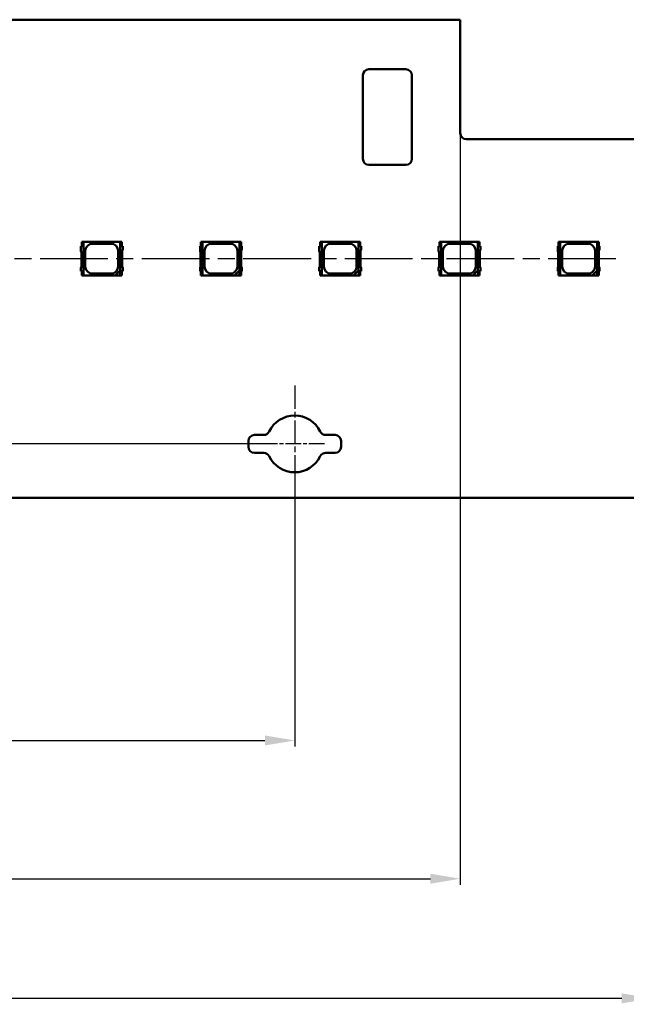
# Model space of a CAD drawing. Header units: millimetres. Extents: x 0 to 841, y 0 to 590.
# Tile 20 of 22: x 649 to 699, y 258 to 340. Entities that reach past the tile are written whole.
import ezdxf

# ---------------------------------------------------------------- set-up
doc = ezdxf.new("R2010")
doc.units = ezdxf.units.MM
doc.linetypes.add('CHAIN', pattern=[0.3543, 0.2362, -0.0295, 0.0591, -0.0295])
doc.linetypes.add('LONG_DASH_DOTTED', pattern=[0.3001, 0.2362, -0.0295, 0.0049, -0.0295])
for name, color, linetype, lineweight in [('Center Mark(ISO)', 7, 'LONG_DASH_DOTTED', 25), ('Centerline(ISO)', 7, 'Continuous', 25), ('Dimensions(ISO)', 7, 'Continuous', 25), ('Visible Edges(ISO)', 7, 'Continuous', 50)]:
    doc.layers.add(name, color=color, linetype=linetype, lineweight=lineweight)
doc.styles.add('Philips-dimensions', font='verdana.ttf')
doc.dimstyles.new('Philips-Oss', dxfattribs={"dimtxt": 2.5, "dimasz": 2.5, "dimexe": 0.5, "dimexo": 0, "dimgap": 0.5, "dimtad": 1, "dimtoh": 1, "dimrnd": 1e-08, "dimdsep": 46, "dimtxsty": 'Philips-dimensions', "dimcen": 0.09, "dimdle": 10, "dimclrd": 7, "dimclre": 7, "dimclrt": 7, "dimazin": 2, "dimtfac": 1, "dimtmove": 0, "dimatfit": 3, "dimfxl": 1, "dimtolj": 1, "dimlwd": 25, "dimlwe": 25, "dimarcsym": 0})

# ---------------------------------------------------------------- blocks, each defined once
blk = doc.blocks.new('*D18')
at = {"layer": 'Defpoints', "color": 0, "linetype": 'Continuous', "transparency": 16777216}
for p in [(140.793, 308.463), (701.493, 300.463), (701.493, 258.567)]:
    blk.add_point(p, dxfattribs=at)
at = {"layer": 'Dimensions(ISO)', "color": 7, "linetype": 'Continuous', "lineweight": 25, "transparency": 16777216}
for p, q in [((140.793, 308.463), (140.793, 258.067)), ((701.493, 300.463), (701.493, 258.067)), ((143.293, 258.567), (698.993, 258.567))]:
    blk.add_line(p, q, dxfattribs=at)
at = {"layer": 'Dimensions(ISO)', "color": 7, "linetype": 'Continuous', "transparency": 16777216}
for points in [[(143.293, 258.984), (143.293, 258.15), (140.793, 258.567)], [(698.993, 258.984), (698.993, 258.15), (701.493, 258.567)]]:
    blk.add_solid(points, dxfattribs=at)
at = {"layer": 'Dimensions(ISO)', "color": 7, "linetype": 'Continuous', "lineweight": 25, "transparency": 16777216, "insert": (413.509, 261.671), "char_height": 2.5, "attachment_point": 1, "style": 'Philips-dimensions'}
blk.add_mtext('\\A1;560.7±0.2', dxfattribs=at)
blk = doc.blocks.new('*D31')
at = {"layer": 'Defpoints', "color": 0, "linetype": 'Continuous', "transparency": 16777216}
for p in [(685.493, 330.963), (140.793, 308.463), (685.493, 268.577)]:
    blk.add_point(p, dxfattribs=at)
at = {"layer": 'Dimensions(ISO)', "color": 7, "linetype": 'Continuous', "lineweight": 25, "transparency": 16777216}
for p, q in [((685.493, 330.963), (685.493, 268.077)), ((140.793, 308.463), (140.793, 268.077)), ((143.293, 268.577), (682.993, 268.577))]:
    blk.add_line(p, q, dxfattribs=at)
at = {"layer": 'Dimensions(ISO)', "color": 7, "linetype": 'Continuous', "transparency": 16777216}
for points in [[(143.293, 268.994), (143.293, 268.161), (140.793, 268.577)], [(682.993, 268.994), (682.993, 268.161), (685.493, 268.577)]]:
    blk.add_solid(points, dxfattribs=at)
at = {"layer": 'Dimensions(ISO)', "color": 7, "linetype": 'Continuous', "lineweight": 25, "transparency": 16777216, "insert": (416.89, 271.629), "char_height": 2.5, "attachment_point": 1, "style": 'Philips-dimensions'}
blk.add_mtext('\\A1;544.7', dxfattribs=at)
blk = doc.blocks.new('*D42')
at = {"layer": 'Defpoints', "color": 0, "linetype": 'Continuous', "transparency": 16777216}
for p in [(142.389, 320.463), (129.434, 304.963), (669.143, 304.963)]:
    blk.add_point(p, dxfattribs=at)
at = {"layer": 'Dimensions(ISO)', "color": 7, "linetype": 'Continuous', "lineweight": 25, "transparency": 16777216}
for p, q in [((142.389, 320.463), (128.934, 320.463)), ((129.434, 317.963), (129.434, 307.463)), ((669.143, 304.963), (128.934, 304.963))]:
    blk.add_line(p, q, dxfattribs=at)
at = {"layer": 'Dimensions(ISO)', "color": 7, "linetype": 'Continuous', "transparency": 16777216}
for points in [[(129.017, 317.963), (129.851, 317.963), (129.434, 320.463)], [(129.017, 307.463), (129.851, 307.463), (129.434, 304.963)]]:
    blk.add_solid(points, dxfattribs=at)
at = {"layer": 'Dimensions(ISO)', "color": 7, "linetype": 'Continuous', "lineweight": 25, "transparency": 16777216, "insert": (126.374, 309.164), "char_height": 2.5, "attachment_point": 1, "rotation": 90, "style": 'Philips-dimensions'}
blk.add_mtext('\\A1;15.5', dxfattribs=at)
blk = doc.blocks.new('*D52')
at = {"layer": 'Defpoints', "color": 0, "linetype": 'Continuous', "transparency": 16777216}
for p in [(561.643, 302.463), (671.643, 302.463), (671.643, 280.145)]:
    blk.add_point(p, dxfattribs=at)
at = {"layer": 'Dimensions(ISO)', "color": 7, "linetype": 'Continuous', "lineweight": 25, "transparency": 16777216}
for p, q in [((561.643, 302.463), (561.643, 279.645)), ((671.643, 302.463), (671.643, 279.645)), ((564.143, 280.145), (669.143, 280.145))]:
    blk.add_line(p, q, dxfattribs=at)
at = {"layer": 'Dimensions(ISO)', "color": 7, "linetype": 'Continuous', "transparency": 16777216}
for points in [[(564.143, 280.562), (564.143, 279.729), (561.643, 280.145)], [(669.143, 280.562), (669.143, 279.729), (671.643, 280.145)]]:
    blk.add_solid(points, dxfattribs=at)
at = {"layer": 'Dimensions(ISO)', "color": 7, "linetype": 'Continuous', "lineweight": 25, "transparency": 16777216, "insert": (613.711, 283.248), "char_height": 2.5, "attachment_point": 1, "style": 'Philips-dimensions'}
blk.add_mtext('\\A1;110', dxfattribs=at)

msp = doc.modelspace()

# ---------------------------------------------------------------- linework, layer by layer
at = {"layer": 'Center Mark(ISO)', "linetype": 'CHAIN', "ltscale": 8.195055}
msp.add_line((671.643, 309.838), (671.643, 302.463), dxfattribs=at)
at = {"layer": 'Center Mark(ISO)', "linetype": 'CHAIN', "ltscale": 5.555937}
msp.add_line((674.143, 304.963), (669.143, 304.963), dxfattribs=at)
at = {"layer": 'Centerline(ISO)', "linetype": 'CHAIN', "ltscale": 23.990969}
msp.add_line((698.508, 320.463), (142.389, 320.463), dxfattribs=at)
at = {"layer": 'Visible Edges(ISO)'}
for p, q in [((156.793, 340.463), (685.493, 340.463)), ((685.493, 340.463), (685.493, 330.963)), ((677.843, 336.313), (680.943, 336.313)), ((677.343, 328.813), (677.343, 335.813)), ((681.443, 335.813), (681.443, 328.813)), ((685.993, 330.463), (701.493, 330.463)), ((680.943, 328.313), (677.843, 328.313)), ((653.752, 321.513), (653.752, 321.113)), ((653.927, 321.513), (653.752, 321.513)), ((653.927, 321.863), (653.827, 321.863)), ((653.827, 321.863), (653.827, 321.513)), ((653.967, 321.863), (653.927, 321.863)), ((653.927, 321.513), (653.927, 321.863)), ((657.038, 321.863), (653.967, 321.863)), ((653.967, 319.063), (653.967, 321.863)), ((654.727, 321.713), (656.277, 321.713)), ((657.038, 321.863), (657.038, 319.474)), ((657.077, 321.863), (657.038, 321.863)), ((657.177, 321.863), (657.077, 321.863)), ((657.077, 321.863), (657.077, 321.513)), ((657.252, 321.513), (657.077, 321.513)), ((657.177, 321.513), (657.177, 321.863)), ((657.252, 321.25), (657.252, 321.513)), ((663.725, 321.513), (663.725, 321.113)), ((663.9, 321.513), (663.725, 321.513)), ((663.9, 321.863), (663.8, 321.863)), ((663.8, 321.863), (663.8, 321.513)), ((663.939, 321.863), (663.9, 321.863)), ((663.9, 321.513), (663.9, 321.863)), ((667.011, 321.863), (663.939, 321.863)), ((663.939, 319.063), (663.939, 321.863)), ((664.7, 321.713), (666.25, 321.713)), ((667.011, 321.863), (667.011, 319.474)), ((667.05, 321.863), (667.011, 321.863)), ((667.15, 321.863), (667.05, 321.863)), ((667.05, 321.863), (667.05, 321.513)), ((667.225, 321.513), (667.05, 321.513)), ((667.15, 321.513), (667.15, 321.863)), ((667.225, 321.25), (667.225, 321.513)), ((673.698, 321.513), (673.698, 321.113)), ((673.873, 321.513), (673.698, 321.513)), ((673.873, 321.863), (673.773, 321.863)), ((673.773, 321.863), (673.773, 321.513)), ((673.912, 321.863), (673.873, 321.863)), ((673.873, 321.513), (673.873, 321.863)), ((676.983, 321.863), (673.912, 321.863)), ((673.912, 319.063), (673.912, 321.863)), ((674.673, 321.713), (676.223, 321.713)), ((676.983, 321.863), (676.983, 319.474)), ((677.023, 321.863), (676.983, 321.863)), ((677.123, 321.863), (677.023, 321.863)), ((677.023, 321.863), (677.023, 321.513)), ((677.198, 321.513), (677.023, 321.513)), ((677.123, 321.513), (677.123, 321.863)), ((677.198, 321.25), (677.198, 321.513)), ((683.671, 321.513), (683.671, 321.113)), ((683.846, 321.513), (683.671, 321.513)), ((683.846, 321.863), (683.746, 321.863)), ((683.746, 321.863), (683.746, 321.513)), ((683.885, 321.863), (683.846, 321.863)), ((683.846, 321.513), (683.846, 321.863)), ((686.956, 321.863), (683.885, 321.863)), ((683.885, 319.063), (683.885, 321.863)), ((684.646, 321.713), (686.196, 321.713)), ((686.956, 321.863), (686.956, 319.474)), ((686.996, 321.863), (686.956, 321.863)), ((687.171, 321.513), (686.995, 321.513)), ((687.096, 321.863), (686.996, 321.863)), ((686.996, 321.863), (686.996, 321.513)), ((687.096, 321.513), (687.096, 321.863)), ((687.171, 321.25), (687.171, 321.513)), ((693.643, 321.513), (693.643, 321.113)), ((693.818, 321.513), (693.643, 321.513)), ((693.818, 321.863), (693.718, 321.863)), ((693.718, 321.863), (693.718, 321.513)), ((693.858, 321.863), (693.818, 321.863)), ((693.818, 321.513), (693.818, 321.863)), ((696.929, 321.863), (693.858, 321.863)), ((693.858, 319.063), (693.858, 321.863)), ((694.618, 321.713), (696.168, 321.713)), ((696.929, 321.863), (696.929, 319.474)), ((696.968, 321.863), (696.929, 321.863)), ((697.068, 321.863), (696.968, 321.863)), ((696.968, 321.863), (696.968, 321.513)), ((697.143, 321.513), (696.968, 321.513)), ((697.068, 321.513), (697.068, 321.863)), ((697.143, 321.25), (697.143, 321.513)), ((653.752, 321.113), (653.802, 320.976)), ((653.802, 320.976), (653.802, 319.813)), ((654.127, 319.813), (654.127, 321.113)), ((656.877, 321.113), (656.877, 319.813)), ((657.202, 321.113), (657.252, 321.25)), ((657.202, 319.813), (657.202, 321.113)), ((663.725, 321.113), (663.775, 320.976)), ((663.775, 320.976), (663.775, 319.813)), ((664.1, 319.813), (664.1, 321.113)), ((666.85, 321.113), (666.85, 319.813)), ((667.175, 321.113), (667.225, 321.25)), ((667.175, 319.813), (667.175, 321.113)), ((673.698, 321.113), (673.748, 320.976)), ((673.748, 320.976), (673.748, 319.813)), ((674.073, 319.813), (674.073, 321.113)), ((676.823, 321.113), (676.823, 319.813)), ((677.148, 321.113), (677.198, 321.25)), ((677.148, 319.813), (677.148, 321.113)), ((683.671, 321.113), (683.721, 320.976)), ((683.721, 320.976), (683.721, 319.813)), ((684.046, 319.813), (684.046, 321.113)), ((686.796, 321.113), (686.796, 319.813)), ((687.121, 321.113), (687.171, 321.25)), ((687.121, 319.813), (687.121, 321.113)), ((693.643, 321.113), (693.693, 320.976)), ((693.693, 320.976), (693.693, 319.813)), ((694.018, 319.813), (694.018, 321.113)), ((696.768, 321.113), (696.768, 319.813)), ((697.093, 321.113), (697.143, 321.25)), ((697.093, 319.813), (697.093, 321.113)), ((653.802, 319.813), (653.752, 319.676)), ((657.252, 319.676), (657.202, 319.813)), ((663.775, 319.813), (663.725, 319.676)), ((667.225, 319.676), (667.175, 319.813)), ((673.748, 319.813), (673.698, 319.676)), ((677.198, 319.676), (677.148, 319.813)), ((683.721, 319.813), (683.671, 319.676)), ((687.171, 319.676), (687.121, 319.813)), ((693.693, 319.813), (693.643, 319.676)), ((697.143, 319.676), (697.093, 319.813)), ((653.752, 319.676), (653.752, 319.413)), ((653.752, 319.413), (653.927, 319.413)), ((653.827, 319.413), (653.827, 319.063)), ((653.827, 319.063), (653.927, 319.063)), ((653.927, 319.063), (653.927, 319.413)), ((653.927, 319.063), (653.967, 319.063)), ((653.967, 319.063), (656.627, 319.063)), ((656.277, 319.213), (654.727, 319.213)), ((656.627, 319.063), (657.038, 319.474)), ((657.055, 319.063), (656.627, 319.063)), ((657.038, 319.474), (657.055, 319.491)), ((657.055, 319.491), (657.055, 319.063)), ((657.055, 319.063), (657.077, 319.063)), ((657.077, 319.413), (657.252, 319.413)), ((657.077, 319.413), (657.077, 319.063)), ((657.077, 319.063), (657.177, 319.063)), ((657.177, 319.063), (657.177, 319.413)), ((657.252, 319.413), (657.252, 319.676)), ((663.725, 319.676), (663.725, 319.413)), ((663.725, 319.413), (663.9, 319.413)), ((663.8, 319.413), (663.8, 319.063)), ((663.8, 319.063), (663.9, 319.063)), ((663.9, 319.063), (663.9, 319.413)), ((663.9, 319.063), (663.939, 319.063)), ((663.939, 319.063), (666.6, 319.063)), ((666.25, 319.213), (664.7, 319.213)), ((666.6, 319.063), (667.011, 319.474)), ((667.028, 319.063), (666.6, 319.063)), ((667.011, 319.474), (667.028, 319.491)), ((667.028, 319.491), (667.028, 319.063)), ((667.028, 319.063), (667.05, 319.063)), ((667.05, 319.413), (667.225, 319.413)), ((667.05, 319.413), (667.05, 319.063)), ((667.05, 319.063), (667.15, 319.063)), ((667.15, 319.063), (667.15, 319.413)), ((667.225, 319.413), (667.225, 319.676)), ((673.698, 319.676), (673.698, 319.413)), ((673.698, 319.413), (673.873, 319.413)), ((673.773, 319.413), (673.773, 319.063)), ((673.773, 319.063), (673.873, 319.063)), ((673.873, 319.063), (673.873, 319.413)), ((673.873, 319.063), (673.912, 319.063)), ((673.912, 319.063), (676.573, 319.063)), ((676.223, 319.213), (674.673, 319.213)), ((676.573, 319.063), (676.983, 319.474)), ((677.001, 319.063), (676.573, 319.063)), ((676.983, 319.474), (677.001, 319.491)), ((677.001, 319.491), (677.001, 319.063)), ((677.001, 319.063), (677.023, 319.063)), ((677.023, 319.413), (677.198, 319.413)), ((677.023, 319.413), (677.023, 319.063)), ((677.023, 319.063), (677.123, 319.063)), ((677.123, 319.063), (677.123, 319.413)), ((677.198, 319.413), (677.198, 319.676)), ((683.671, 319.676), (683.671, 319.413)), ((683.671, 319.413), (683.846, 319.413)), ((683.746, 319.413), (683.746, 319.063)), ((683.746, 319.063), (683.846, 319.063)), ((683.846, 319.063), (683.846, 319.413)), ((683.846, 319.063), (683.885, 319.063)), ((683.885, 319.063), (686.546, 319.063)), ((686.196, 319.213), (684.646, 319.213)), ((686.546, 319.063), (686.956, 319.474)), ((686.974, 319.063), (686.546, 319.063)), ((686.956, 319.474), (686.974, 319.491)), ((686.974, 319.491), (686.974, 319.063)), ((686.974, 319.063), (686.996, 319.063)), ((686.995, 319.413), (687.171, 319.413)), ((686.996, 319.413), (686.996, 319.063)), ((686.996, 319.063), (687.096, 319.063)), ((687.096, 319.063), (687.096, 319.413)), ((687.171, 319.413), (687.171, 319.676)), ((693.643, 319.676), (693.643, 319.413)), ((693.643, 319.413), (693.818, 319.413)), ((693.718, 319.413), (693.718, 319.063)), ((693.718, 319.063), (693.818, 319.063)), ((693.818, 319.063), (693.818, 319.413)), ((693.818, 319.063), (693.858, 319.063)), ((693.858, 319.063), (696.518, 319.063)), ((696.168, 319.213), (694.618, 319.213)), ((696.518, 319.063), (696.929, 319.474)), ((696.946, 319.063), (696.518, 319.063)), ((696.929, 319.474), (696.946, 319.491)), ((696.946, 319.491), (696.946, 319.063)), ((696.946, 319.063), (696.968, 319.063)), ((696.968, 319.413), (697.143, 319.413)), ((696.968, 319.413), (696.968, 319.063)), ((696.968, 319.063), (697.068, 319.063)), ((697.068, 319.063), (697.068, 319.413)), ((697.143, 319.413), (697.143, 319.676)), ((668.268, 305.713), (669.054, 305.713)), ((674.232, 305.713), (675.018, 305.713)), ((667.768, 304.713), (667.768, 305.213)), ((675.518, 305.213), (675.518, 304.713)), ((669.054, 304.213), (668.268, 304.213)), ((675.018, 304.213), (674.232, 304.213)), ((701.493, 300.463), (152.793, 300.463))]:
    msp.add_line(p, q, dxfattribs=at)
for centre, radius, start, end in [((677.843, 335.813), 0.5, 90, 180), ((680.943, 335.813), 0.5, 0, 90), ((685.993, 330.963), 0.5, 180, 270), ((677.843, 328.813), 0.5, 180, 270), ((680.943, 328.813), 0.5, 270, 0), ((654.727, 321.113), 0.6, 90, 180), ((656.277, 321.113), 0.6, 0, 90), ((664.7, 321.113), 0.6, 90, 180), ((666.25, 321.113), 0.6, 0, 90), ((674.673, 321.113), 0.6, 90, 180), ((676.223, 321.113), 0.6, 0, 90), ((684.646, 321.113), 0.6, 90, 180), ((686.196, 321.113), 0.6, 0, 90), ((694.618, 321.113), 0.6, 90, 180), ((696.168, 321.113), 0.6, 0, 90), ((654.727, 319.813), 0.6, 180, 270), ((656.277, 319.813), 0.6, 270, 0), ((664.7, 319.813), 0.6, 180, 270), ((666.25, 319.813), 0.6, 270, 0), ((674.673, 319.813), 0.6, 180, 270), ((676.223, 319.813), 0.6, 270, 0), ((684.646, 319.813), 0.6, 180, 270), ((686.196, 319.813), 0.6, 270, 0), ((694.618, 319.813), 0.6, 180, 270), ((696.168, 319.813), 0.6, 270, 0), ((671.643, 304.963), 2.375, 25.77146, 154.22854), ((668.268, 305.213), 0.5, 90, 180), ((669.054, 306.213), 0.5, 270, 334.22854), ((674.232, 306.213), 0.5, 205.77146, 270), ((675.018, 305.213), 0.5, 0, 90), ((668.268, 304.713), 0.5, 180, 270), ((669.054, 303.713), 0.5, 25.77146, 90), ((674.232, 303.713), 0.5, 90, 154.22854), ((675.018, 304.713), 0.5, 270, 0), ((671.643, 304.963), 2.375, 205.77146, 334.22854)]:
    msp.add_arc(centre, radius, start, end, dxfattribs=at)

# ---------------------------------------------------------------- dimensions: what is measured, and where the dimension line sits
at = {"layer": 'Dimensions(ISO)', "color": 7, "linetype": 'Continuous', "lineweight": 25}
dim = msp.add_linear_dim(base=(685.493, 268.577), p1=(140.793, 308.463), p2=(685.493, 330.963), dimstyle='Philips-Oss', override={"dimgap": 0.5, "dimtoh": 0, "dimdec": 2, "dimtol": 0, "dimlim": 0, "dimtp": 0, "dimtm": 0, "dimtdec": 2, "dimtofl": 0, "dimatfit": 1}, dxfattribs=at)
dim.commit()
dim.dimension.update_dxf_attribs({"geometry": '*D31', "text_midpoint": (421.622, 268.577), "dimtype": 160})
for base, p1, p2, angle, override, picture, middle in [((129.434, 304.963), (142.389, 320.463), (669.143, 304.963), 90, {"dimgap": 0.5, "dimtoh": 0, "dimdec": 2, "dimtol": 0, "dimlim": 0, "dimtp": 0, "dimtm": 0, "dimtdec": 2, "dimtofl": 0, "dimatfit": 1}, '*D42', (129.434, 312.713)), ((701.493, 258.567), (140.793, 308.463), (701.493, 300.463), 180, {"dimgap": 0.5, "dimtoh": 0, "dimdec": 2, "dimtol": 1, "dimlim": 0, "dimtp": 0.2, "dimtm": 0.2, "dimtdec": 2, "dimtofl": 0, "dimatfit": 1}, '*D18', (422.456, 258.567)), ((671.643, 280.145), (561.643, 302.463), (671.643, 302.463), 180, {"dimgap": 0.5, "dimtoh": 0, "dimdec": 2, "dimtol": 0, "dimlim": 0, "dimtp": 0, "dimtm": 0, "dimtdec": 2, "dimtofl": 0, "dimatfit": 1}, '*D52', (616.643, 280.145))]:
    dim = msp.add_linear_dim(base=base, p1=p1, p2=p2, angle=angle, dimstyle='Philips-Oss', override=override, dxfattribs=at)
    dim.commit()
    dim.dimension.update_dxf_attribs({"geometry": picture, "text_midpoint": middle, "dimtype": 160})

doc.saveas('drawing.dxf')
